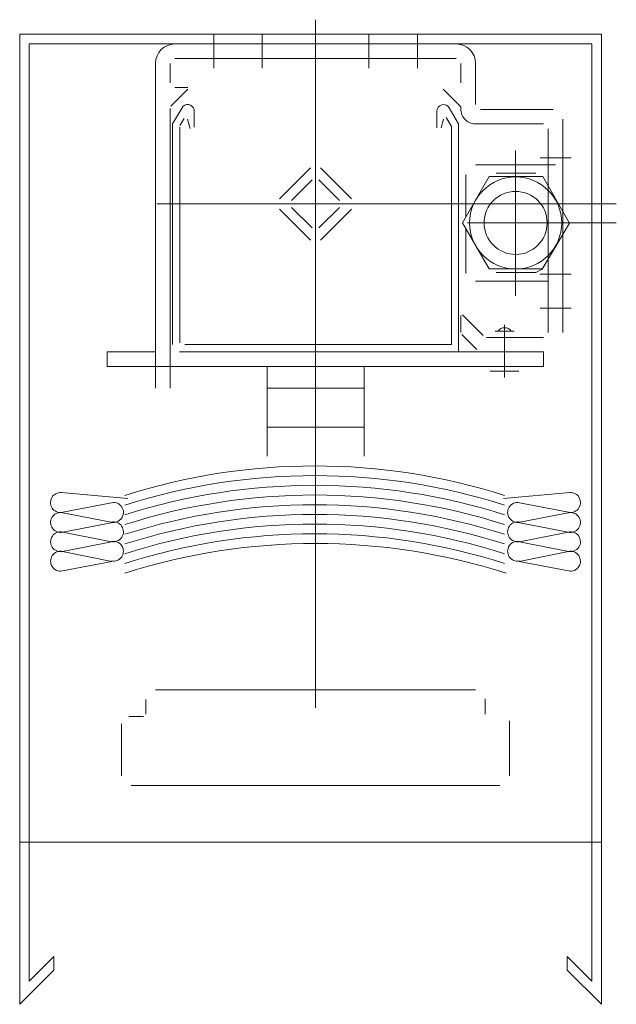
# Model space of a CAD drawing. Header units: metres. Extents: x 186.535 to 186.658, y 6.44 to 6.643.
import ezdxf

# ---------------------------------------------------------------- set-up
doc = ezdxf.new("R2010")
doc.units = ezdxf.units.M
doc.layers.add('A-----NPP', color=3, linetype='Continuous', lineweight=18)

msp = doc.modelspace()

# ---------------------------------------------------------------- linework, layer by layer
at = {"layer": 'A-----NPP', "color": 55}
for p, q in [((186.5963389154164, 6.643012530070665), (186.5963389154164, 6.501120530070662)), ((186.575338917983, 6.640000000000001), (186.575338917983, 6.633012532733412)), ((186.585338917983, 6.640000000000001), (186.585338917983, 6.633012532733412)), ((186.6073389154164, 6.640000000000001), (186.6073389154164, 6.633012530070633)), ((186.6173389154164, 6.640000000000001), (186.6173389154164, 6.633012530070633)), ((186.5673389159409, 6.638012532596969), (186.6253389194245, 6.638012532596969)), ((186.5673389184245, 6.635012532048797), (186.6253389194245, 6.635012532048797)), ((186.5633389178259, 6.634012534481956), (186.5633389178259, 6.567012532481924)), ((186.566338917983, 6.634012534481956), (186.566338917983, 6.630012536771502)), ((186.6263389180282, 6.634012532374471), (186.6263389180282, 6.630012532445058)), ((186.6293389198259, 6.625509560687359), (186.6293389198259, 6.63401253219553)), ((186.5700389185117, 6.628712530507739), (186.5665033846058, 6.62517699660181)), ((186.5673389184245, 6.629012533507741), (186.5700389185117, 6.629012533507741)), ((186.6226389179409, 6.628712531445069), (186.6263389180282, 6.625012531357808)), ((186.566338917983, 6.567012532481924), (186.566338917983, 6.624730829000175)), ((186.5668389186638, 6.621512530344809), (186.5690362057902, 6.625169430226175)), ((186.6239304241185, 6.62481813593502), (186.6258389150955, 6.621512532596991)), ((186.6303389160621, 6.624512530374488), (186.6453389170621, 6.624512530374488)), ((186.5683389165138, 6.621165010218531), (186.5692210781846, 6.622633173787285)), ((186.5704594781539, 6.620609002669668), (186.5699536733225, 6.622496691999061)), ((186.5713389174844, 6.624123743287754), (186.5713389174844, 6.620836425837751)), ((186.6213389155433, 6.624123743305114), (186.6213389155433, 6.620712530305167)), ((186.6222319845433, 6.620712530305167), (186.6227281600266, 6.622511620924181)), ((186.6243744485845, 6.621012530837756), (186.6233137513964, 6.622849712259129)), ((186.6473389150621, 6.622512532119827), (186.6473389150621, 6.578512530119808)), ((186.5668389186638, 6.576012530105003), (186.5668389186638, 6.621512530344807)), ((186.5683389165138, 6.620836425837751), (186.5683389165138, 6.576404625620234)), ((186.6243744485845, 6.576012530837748), (186.6243744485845, 6.621012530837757)), ((186.6258389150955, 6.621512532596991), (186.6258389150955, 6.574512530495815)), ((186.6433389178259, 6.621512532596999), (186.6293389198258, 6.621512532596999)), ((186.6443389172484, 6.578512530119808), (186.6443389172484, 6.620512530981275)), ((186.6376120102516, 6.616061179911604), (186.6376120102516, 6.586061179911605)), ((186.6426379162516, 6.614512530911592), (186.6490399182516, 6.614512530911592)), ((186.5889142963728, 6.606073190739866), (186.5952782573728, 6.612437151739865)), ((186.5973995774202, 6.612437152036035), (186.6037635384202, 6.606073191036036)), ((186.6458620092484, 6.613109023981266), (186.6293389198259, 6.613109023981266)), ((186.6321721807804, 6.610681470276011), (186.6266499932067, 6.601116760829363)), ((186.6273620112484, 6.611109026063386), (186.6273620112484, 6.602350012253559)), ((186.6431983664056, 6.610681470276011), (186.6321721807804, 6.610681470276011)), ((186.6336198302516, 6.611359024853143), (186.6417678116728, 6.611359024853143)), ((186.6487465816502, 6.601071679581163), (186.6431983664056, 6.610681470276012)), ((186.5913891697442, 6.605719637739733), (186.5956318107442, 6.609962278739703)), ((186.601288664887, 6.605719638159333), (186.5970460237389, 6.609962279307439)), ((186.5636335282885, 6.605012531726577), (186.6583744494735, 6.605012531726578)), ((186.5913891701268, 6.604305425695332), (186.5956318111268, 6.600062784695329)), ((186.5970460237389, 6.600062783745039), (186.6012886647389, 6.604305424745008)), ((186.5952782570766, 6.597587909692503), (186.5889142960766, 6.603951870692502)), ((186.6037635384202, 6.603951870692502), (186.5973995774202, 6.597587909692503)), ((186.6266499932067, 6.601116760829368), (186.6321379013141, 6.591611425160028)), ((186.6583744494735, 6.601109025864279), (186.6276598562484, 6.601109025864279)), ((186.6430608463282, 6.591609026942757), (186.6487465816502, 6.601071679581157)), ((186.6273620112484, 6.599883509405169), (186.6273620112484, 6.590709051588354)), ((186.6321379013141, 6.591611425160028), (186.6430866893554, 6.591611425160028)), ((186.6336198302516, 6.590859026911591), (186.6417618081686, 6.590859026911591)), ((186.6336198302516, 6.590859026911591), (186.6417618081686, 6.590859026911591)), ((186.6417618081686, 6.590859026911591), (186.6430608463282, 6.591609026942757)), ((186.6426379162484, 6.590512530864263), (186.6490373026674, 6.590512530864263)), ((186.6293389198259, 6.58910916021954), (186.6443389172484, 6.58910916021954)), ((186.6263389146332, 6.578512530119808), (186.6263389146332, 6.582029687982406)), ((186.6266803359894, 6.582171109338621), (186.6309247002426, 6.577926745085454)), ((186.6426379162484, 6.583512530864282), (186.6490373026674, 6.583512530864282)), ((186.6353389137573, 6.580089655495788), (186.6353389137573, 6.569269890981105)), ((186.6264853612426, 6.578123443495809), (186.62960662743, 6.575002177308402)), ((186.6333648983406, 6.578760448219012), (186.6373129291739, 6.578760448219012)), ((186.6339546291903, 6.578760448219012), (186.6367231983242, 6.578760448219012)), ((186.5693847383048, 6.576012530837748), (186.6243744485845, 6.576012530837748)), ((186.6433389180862, 6.577512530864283), (186.6316171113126, 6.577512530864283)), ((186.5533389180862, 6.571509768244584), (186.5533389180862, 6.574512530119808)), ((186.5533389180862, 6.574512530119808), (186.5633389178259, 6.574512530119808)), ((186.6309247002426, 6.574512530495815), (186.5682605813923, 6.574512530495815)), ((186.6309247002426, 6.574512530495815), (186.6433389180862, 6.574512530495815)), ((186.6433389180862, 6.574512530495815), (186.6433389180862, 6.571509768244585)), ((186.6433389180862, 6.571509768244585), (186.5533389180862, 6.571509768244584)), ((186.5863389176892, 6.571509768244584), (186.5863389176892, 6.553012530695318)), ((186.6063389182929, 6.571509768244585), (186.6063389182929, 6.553012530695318)), ((186.6323889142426, 6.570512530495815), (186.6382889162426, 6.570512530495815)), ((186.5863389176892, 6.567012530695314), (186.6063389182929, 6.567012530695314)), ((186.6063389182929, 6.559012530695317), (186.5863389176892, 6.559012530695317)), ((186.557599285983, 6.544278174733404), (186.5439009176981, 6.54549599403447)), ((186.6350785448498, 6.544278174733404), (186.6487769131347, 6.545495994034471)), ((186.5438499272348, 6.541398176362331), (186.5542881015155, 6.543420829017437)), ((186.6488279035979, 6.541398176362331), (186.6383897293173, 6.543420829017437)), ((186.5542155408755, 6.539417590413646), (186.5438656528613, 6.541415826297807)), ((186.6384622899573, 6.539417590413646), (186.6488121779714, 6.541415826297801)), ((186.5442101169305, 6.537360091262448), (186.5545701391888, 6.539367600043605)), ((186.6484677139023, 6.537360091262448), (186.638107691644, 6.539367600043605)), ((186.5442101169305, 6.537360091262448), (186.5542840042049, 6.535339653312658)), ((186.6484677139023, 6.537360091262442), (186.6383938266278, 6.53533965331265)), ((186.5542840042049, 6.535339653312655), (186.5441718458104, 6.533363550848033)), ((186.6383938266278, 6.535339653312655), (186.6485059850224, 6.533363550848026)), ((186.5441718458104, 6.533363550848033), (186.5543355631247, 6.531325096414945)), ((186.6485059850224, 6.533363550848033), (186.6383422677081, 6.531325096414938)), ((186.5543355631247, 6.531325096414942), (186.5441369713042, 6.529351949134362)), ((186.6383422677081, 6.531325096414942), (186.6485408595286, 6.529351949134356)), ((186.5633389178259, 6.504820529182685), (186.6293389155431, 6.504820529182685)), ((186.5613389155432, 6.499820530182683), (186.5613389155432, 6.502820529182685)), ((186.6313389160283, 6.499820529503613), (186.6313389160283, 6.503006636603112)), ((186.5578389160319, 6.499320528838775), (186.5608389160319, 6.499320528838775)), ((186.5563389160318, 6.487120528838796), (186.5563389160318, 6.497820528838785)), ((186.6363389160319, 6.487120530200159), (186.6363389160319, 6.498424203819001)), ((186.5583389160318, 6.485120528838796), (186.6343389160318, 6.485120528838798)), ((186.5353280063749, 6.473414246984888), (186.6553280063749, 6.473414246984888))]:
    msp.add_line(p, q, dxfattribs=at)
at = {"layer": 'A-----NPP', "color": 10}
for p, q in [((186.5353280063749, 6.640000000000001), (186.5353280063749, 6.440000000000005)), ((186.5353280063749, 6.640000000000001), (186.5403280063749, 6.640000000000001)), ((186.5353280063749, 6.640000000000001), (186.6553280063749, 6.640000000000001)), ((186.6553280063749, 6.640000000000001), (186.6553280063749, 6.440000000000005)), ((186.5372986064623, 6.638012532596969), (186.5372986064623, 6.444762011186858)), ((186.5372986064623, 6.638012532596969), (186.6533574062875, 6.638012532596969)), ((186.6533574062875, 6.638012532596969), (186.6533574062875, 6.444762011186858)), ((186.5372986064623, 6.444762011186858), (186.5423990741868, 6.449862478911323)), ((186.5423990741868, 6.447071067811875), (186.5423990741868, 6.449862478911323)), ((186.6533574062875, 6.444762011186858), (186.648256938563, 6.449862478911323)), ((186.648256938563, 6.447071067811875), (186.648256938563, 6.449862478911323)), ((186.5353280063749, 6.440000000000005), (186.5423990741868, 6.447071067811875)), ((186.6553280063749, 6.440000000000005), (186.648256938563, 6.447071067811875))]:
    msp.add_line(p, q, dxfattribs=at)
at = {"layer": 'A-----NPP', "color": 7}
msp.add_line((186.5403280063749, 6.640000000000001), (186.6553280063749, 6.640000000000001), dxfattribs=at)
at = {"layer": 'A-----NPP', "color": 55}
for radius in [0.009499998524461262, 0.006499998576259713]:
    msp.add_circle((186.6376120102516, 6.601109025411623), radius, dxfattribs=at)
for centre, radius, start, end in [((186.5673389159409, 6.634012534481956), 0.003999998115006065, 90, 180), ((186.6253389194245, 6.63401253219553), 0.004000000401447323, 0, 90), ((186.5699501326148, 6.624123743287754), 0.0013887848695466, 0, 131.1533477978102), ((186.6227277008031, 6.624123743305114), 0.001388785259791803, 30.00000000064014, 180), ((186.6293389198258, 6.624548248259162), 0.003035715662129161, 171.2026432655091, 269.9999999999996), ((186.6353389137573, 6.57786253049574), 0.001650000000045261, 32.96950323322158, 147.0304967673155), ((186.5961730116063, 6.422306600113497), 0.1287060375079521, 72.28363873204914, 107.7163612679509), ((186.5961730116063, 6.420306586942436), 0.1287060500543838, 72.28364051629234, 107.7163594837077), ((186.5437196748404, 6.543457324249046), 0.002046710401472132, 84.919617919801, 277.9373497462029), ((186.5961730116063, 6.418306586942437), 0.1287060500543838, 72.28364051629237, 107.7163594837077), ((186.6489581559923, 6.543457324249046), 0.002046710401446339, 262.3801955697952, 95.0803820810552), ((186.5546774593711, 6.541411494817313), 0.002046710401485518, 256.956646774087, 100.9665530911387), ((186.5961730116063, 6.416306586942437), 0.1287060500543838, 72.28364051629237, 107.7163594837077), ((186.6380003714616, 6.541411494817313), 0.002046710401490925, 79.03344690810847, 283.0433532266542), ((186.5437481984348, 6.539353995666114), 0.002046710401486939, 83.02233393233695, 283.0433532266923), ((186.5961730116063, 6.414306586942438), 0.1287060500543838, 72.28364051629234, 107.7163594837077), ((186.648929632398, 6.539353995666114), 0.002046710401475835, 256.9566467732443, 96.67678888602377), ((186.5546774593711, 6.537423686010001), 0.002046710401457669, 258.0553649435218, 103.0433532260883), ((186.5961730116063, 6.412306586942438), 0.1287060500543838, 72.28364051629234, 107.7163594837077), ((186.6380003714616, 6.537423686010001), 0.002046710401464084, 76.95664677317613, 281.9446350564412), ((186.5437481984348, 6.535366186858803), 0.002046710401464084, 76.95664677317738, 281.9446350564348), ((186.5961730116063, 6.410306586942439), 0.1287060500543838, 72.28364051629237, 107.7163594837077), ((186.5961730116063, 6.408331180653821), 0.1286826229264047, 72.2803082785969, 107.7196917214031), ((186.648929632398, 6.535366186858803), 0.002046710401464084, 258.0553649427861, 103.0433532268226), ((186.5546774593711, 6.53341889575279), 0.002046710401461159, 258.1288107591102, 101.944635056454), ((186.5963389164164, 6.405237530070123), 0.1297750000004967, 72.35749600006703, 107.642503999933), ((186.6380003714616, 6.53341889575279), 0.002046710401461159, 78.05536494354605, 281.8711892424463), ((186.5437481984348, 6.531361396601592), 0.002046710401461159, 78.05536494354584, 280.949872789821), ((186.648929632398, 6.531361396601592), 0.002046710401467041, 259.050127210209, 101.9446350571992)]:
    msp.add_arc(centre, radius, start, end, dxfattribs=at)

doc.saveas('drawing.dxf')
